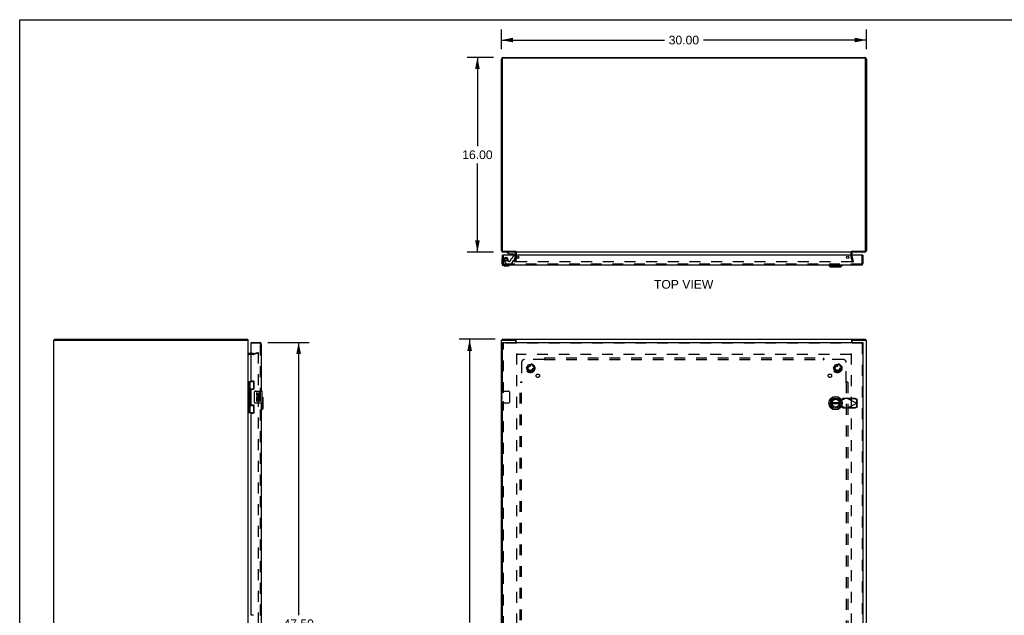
# Model space of a CAD drawing. Header units: inches. Extents: x 0 to 162, y 0 to 105.
# Tile 3 of 4: x 0 to 81, y 56 to 105. Entities that reach past the tile are written whole.
import ezdxf

# ---------------------------------------------------------------- set-up
doc = ezdxf.new("R2010")
doc.units = ezdxf.units.IN
doc.header["$LTSCALE"] = 8.904762
doc.header["$MEASUREMENT"] = 0
doc.linetypes.add('HIDDEN', pattern=[0.2, 0.1, -0.1])
doc.layers.get('0').update_dxf_attribs({"linetype": 'CONTINUOUS'})
for name, color, linetype in [('DEFAULT_2', 8, 'HIDDEN'), ('DIMENSIONS', 7, 'CONTINUOUS'), ('DOOR_ASSEMBLY', 7, 'CONTINUOUS'), ('SUBPANEL', 7, 'CONTINUOUS')]:
    doc.layers.add(name, color=color, linetype=linetype)
doc.styles.get("Standard").update_dxf_attribs({"font": 'arial.ttf'})
doc.dimstyles.new('DIMSTYLE_1', dxfattribs={"dimtxt": 0.714286, "dimasz": 0.952381, "dimexe": 0.09, "dimexo": 0.07, "dimgap": 0.0375, "dimtad": 0, "dimtih": 1, "dimtoh": 1, "dimzin": 4, "dimdsep": 46, "dimtxsty": 'Standard', "dimblk": '_FILLED', "dimblk1": '_FILLED', "dimblk2": '_FILLED', "dimcen": 0.09, "dimadec": 3, "dimazin": 1, "dimtfac": 1, "dimtdec": 3, "dimtofl": 0, "dimtmove": 0, "dimatfit": 3, "dimldrblk": '_FILLED', "dimfxl": 0, "dimtolj": 1, "dimtzin": 4, "dimarcsym": 0})

# ---------------------------------------------------------------- blocks, each defined once
blk = doc.blocks.new('_FILLED')
at = {"color": 0, "linetype": 'ByBlock'}
blk.add_solid([(0, 0), (-1, 0.2), (-1, -0.2)], dxfattribs=at)
blk = doc.blocks.new('*D1')
at = {"layer": 'DIMENSIONS', "color": 2, "linetype": 'Continuous'}
for p, q in [((39.609, 102.326), (39.609, 103.945)), ((69.609, 102.326), (69.609, 103.945)), ((39.609, 103.088), (53.004, 103.088)), ((69.609, 103.088), (56.214, 103.088))]:
    blk.add_line(p, q, dxfattribs=at)
at = {"layer": 'DIMENSIONS', "color": 2, "linetype": 'Continuous', "xscale": 0.9523809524, "yscale": 0.9523809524, "zscale": 0.9523809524, "rotation": 180}
blk.add_blockref('_FILLED', (39.609, 103.088), dxfattribs=at)
at = {"layer": 'DIMENSIONS', "color": 2, "linetype": 'Continuous', "xscale": 0.9523809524, "yscale": 0.9523809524, "zscale": 0.9523809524}
blk.add_blockref('_FILLED', (69.609, 103.088), dxfattribs=at)
at = {"layer": 'DIMENSIONS', "color": 2, "linetype": 'Continuous', "insert": (54.609, 103.445), "char_height": 0.7143, "width": 2.49602, "attachment_point": 2, "line_spacing_factor": 0.9}
blk.add_mtext('30.00', dxfattribs=at)
blk = doc.blocks.new('*D2')
at = {"layer": 'DIMENSIONS', "color": 2, "linetype": 'Continuous'}
for p, q in [((39.085, 78.486), (36.135, 78.486)), ((36.992, 78.486), (36.992, 55.2)), ((36.992, 30.486), (36.992, 53.772)), ((39.085, 30.486), (36.135, 30.486))]:
    blk.add_line(p, q, dxfattribs=at)
at = {"layer": 'DIMENSIONS', "color": 2, "linetype": 'Continuous', "xscale": 0.9523809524, "yscale": 0.9523809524, "zscale": 0.9523809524}
for p, rotation in [((36.992, 78.486), 90), ((36.992, 30.486), 270)]:
    blk.add_blockref('_FILLED', p, dxfattribs=dict(at, rotation=rotation))
at = {"layer": 'DIMENSIONS', "color": 2, "linetype": 'Continuous', "insert": (36.992, 54.843), "char_height": 0.7143, "width": 2.49602, "attachment_point": 2, "line_spacing_factor": 0.9}
blk.add_mtext('48.00', dxfattribs=at)
blk = doc.blocks.new('*D3')
at = {"layer": 'DIMENSIONS', "color": 2, "linetype": 'Continuous'}
for p, q in [((38.942, 101.659), (36.778, 101.659)), ((37.635, 101.659), (37.635, 94.373)), ((37.635, 85.659), (37.635, 92.945)), ((38.942, 85.659), (36.778, 85.659))]:
    blk.add_line(p, q, dxfattribs=at)
at = {"layer": 'DIMENSIONS', "color": 2, "linetype": 'Continuous', "xscale": 0.9523809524, "yscale": 0.9523809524, "zscale": 0.9523809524}
for p, rotation in [((37.635, 101.659), 90), ((37.635, 85.659), 270)]:
    blk.add_blockref('_FILLED', p, dxfattribs=dict(at, rotation=rotation))
at = {"layer": 'DIMENSIONS', "color": 2, "linetype": 'Continuous', "insert": (37.635, 94.016), "char_height": 0.7143, "width": 2.49602, "attachment_point": 2, "line_spacing_factor": 0.9}
blk.add_mtext('16.00', dxfattribs=at)
blk = doc.blocks.new('*D4')
at = {"layer": 'DIMENSIONS', "color": 2, "linetype": 'Continuous'}
for p, q in [((20.413, 78.236), (23.792, 78.236)), ((22.935, 78.236), (22.935, 55.819)), ((22.935, 30.736), (22.935, 53.319)), ((20.413, 30.736), (23.792, 30.736))]:
    blk.add_line(p, q, dxfattribs=at)
at = {"layer": 'DIMENSIONS', "color": 2, "linetype": 'Continuous', "xscale": 0.9523809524, "yscale": 0.9523809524, "zscale": 0.9523809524}
for p, rotation in [((22.935, 78.236), 90), ((22.935, 30.736), 270)]:
    blk.add_blockref('_FILLED', p, dxfattribs=dict(at, rotation=rotation))
at = {"layer": 'DIMENSIONS', "color": 2, "linetype": 'Continuous', "insert": (22.935, 55.462), "char_height": 0.7143, "width": 2.98991, "attachment_point": 2, "line_spacing_factor": 0.9}
blk.add_mtext('47.50\\PDOOR', dxfattribs=at)

msp = doc.modelspace()

# ---------------------------------------------------------------- linework, layer by layer
at = {"color": 7, "linetype": 'Continuous'}
for p, q in [((0, 0), (0, 104.762)), ((0, 104.762), (161.905, 104.762)), ((40.784, 85.722), (40.784, 85.659)), ((2.859, 78.411), (2.859, 78.486)), ((39.672, 78.411), (39.672, 78.486)), ((40.724, 78.411), (40.786, 78.411)), ((40.786, 78.411), (40.786, 78.486)), ((68.432, 78.411), (68.432, 78.486)), ((68.432, 78.411), (68.494, 78.411)), ((69.546, 78.411), (69.546, 78.486))]:
    msp.add_line(p, q, dxfattribs=at)
at = {"color": 3, "linetype": 'Continuous'}
for p, q in [((39.609, 85.776), (39.609, 101.523)), ((39.672, 101.516), (39.672, 85.802)), ((39.745, 101.659), (69.473, 101.659)), ((69.466, 101.596), (39.752, 101.596)), ((69.546, 85.802), (69.546, 101.516)), ((69.609, 101.523), (69.609, 85.776)), ((40.784, 85.659), (39.726, 85.659)), ((39.752, 85.722), (40.786, 85.722)), ((40.784, 85.416), (40.784, 85.617)), ((68.407, 85.659), (40.811, 85.659)), ((68.432, 85.722), (69.466, 85.722)), ((69.492, 85.659), (68.434, 85.659)), ((68.434, 85.416), (68.434, 85.617)), ((2.796, 30.561), (2.796, 78.411)), ((2.796, 78.411), (18.796, 78.411)), ((2.859, 78.486), (18.733, 78.486)), ((18.796, 30.561), (18.796, 78.411)), ((39.609, 30.561), (39.609, 78.411)), ((39.609, 78.411), (40.724, 78.411)), ((39.672, 78.486), (69.546, 78.486)), ((40.784, 78.236), (40.784, 78.351)), ((40.811, 78.236), (40.811, 78.455)), ((68.407, 78.236), (68.407, 78.455)), ((68.434, 78.236), (68.434, 78.351)), ((68.494, 78.411), (69.609, 78.411)), ((69.609, 30.561), (69.609, 78.411)), ((19.039, 77.311), (18.838, 77.311))]:
    msp.add_line(p, q, dxfattribs=at)
for points in [[(18.749, 78.467), (18.747, 78.472), (18.746, 78.474), (18.745, 78.476), (18.743, 78.478), (18.742, 78.48), (18.741, 78.481), (18.74, 78.483), (18.738, 78.484), (18.737, 78.485), (18.736, 78.486), (18.735, 78.486), (18.734, 78.486), (18.733, 78.486)], [(18.758, 78.455), (18.756, 78.457), (18.755, 78.459), (18.753, 78.461), (18.752, 78.463), (18.751, 78.465), (18.749, 78.467)], [(40.811, 78.455), (40.81, 78.457), (40.808, 78.459), (40.807, 78.461), (40.806, 78.463), (40.804, 78.465), (40.803, 78.467), (40.802, 78.47), (40.801, 78.472), (40.799, 78.474), (40.798, 78.476), (40.797, 78.478), (40.796, 78.48), (40.794, 78.481), (40.793, 78.483), (40.791, 78.484), (40.79, 78.485), (40.789, 78.486), (40.788, 78.486), (40.787, 78.486), (40.786, 78.486)], [(68.407, 78.455), (68.408, 78.457), (68.41, 78.459), (68.411, 78.461), (68.412, 78.463), (68.413, 78.465), (68.415, 78.467), (68.416, 78.47), (68.417, 78.472), (68.419, 78.474), (68.42, 78.476), (68.421, 78.478), (68.422, 78.48), (68.424, 78.481), (68.425, 78.483), (68.426, 78.484), (68.428, 78.485), (68.429, 78.486), (68.43, 78.486), (68.431, 78.486), (68.432, 78.486)]]:
    msp.add_lwpolyline(points, dxfattribs=at)
at = {"color": 7, "linetype": 'Continuous'}
for points in [[(40.797, 78.405), (40.795, 78.407), (40.794, 78.408), (40.792, 78.408), (40.791, 78.409), (40.79, 78.41), (40.789, 78.41), (40.788, 78.411), (40.787, 78.411), (40.786, 78.411)], [(40.811, 78.4), (40.81, 78.4), (40.809, 78.4), (40.808, 78.4), (40.807, 78.4), (40.806, 78.4), (40.804, 78.4), (40.803, 78.401), (40.802, 78.401), (40.8, 78.402), (40.799, 78.403), (40.798, 78.404), (40.797, 78.405)], [(68.407, 78.4), (68.408, 78.4), (68.409, 78.4), (68.41, 78.4), (68.411, 78.4), (68.412, 78.4), (68.414, 78.4), (68.415, 78.401), (68.416, 78.401), (68.417, 78.402), (68.419, 78.403), (68.42, 78.404), (68.421, 78.405), (68.423, 78.407)], [(68.423, 78.407), (68.424, 78.408), (68.425, 78.408), (68.426, 78.409), (68.428, 78.41), (68.429, 78.41), (68.43, 78.411), (68.431, 78.411), (68.432, 78.411)]]:
    msp.add_lwpolyline(points, dxfattribs=at)
at = {"color": 3, "linetype": 'Continuous'}
for centre, radius, start, end in [((39.745, 101.523), 0.136, 90, 180), ((39.752, 101.516), 0.08, 90, 180), ((69.466, 101.516), 0.08, 0, 90), ((69.473, 101.523), 0.136, 0, 90), ((39.726, 85.776), 0.117, 180, 270), ((39.752, 85.802), 0.08, 180, 270), ((40.742, 85.617), 0.042, 0, 90), ((68.476, 85.617), 0.042, 90, 180), ((69.466, 85.802), 0.08, 270, 360), ((69.492, 85.776), 0.117, 270, 360), ((18.679, 78.369), 0.117, 21.04214, 47.44308), ((40.724, 78.351), 0.06, 0, 90), ((68.494, 78.351), 0.06, 90, 180), ((18.838, 77.353), 0.042, 199.85931, 270)]:
    msp.add_arc(centre, radius, start, end, dxfattribs=at)
at = {"layer": 'DEFAULT_2', "color": 8, "linetype": 'HIDDEN'}
for p, q in [((40.68, 84.866), (40.783, 85.252)), ((40.856, 85.232), (40.752, 84.846)), ((40.784, 85.258), (40.784, 85.416)), ((40.859, 85.258), (40.859, 85.617)), ((68.359, 85.258), (68.359, 85.617)), ((68.466, 84.846), (68.362, 85.232)), ((68.434, 85.258), (68.434, 85.416)), ((68.435, 85.252), (68.538, 84.866)), ((40.752, 84.846), (40.68, 84.866)), ((68.434, 84.846), (40.784, 84.846)), ((68.466, 84.846), (68.538, 84.866)), ((19.196, 77.236), (18.838, 77.236)), ((19.196, 77.311), (19.039, 77.311)), ((19.203, 77.312), (19.589, 77.415)), ((19.608, 77.343), (19.222, 77.24)), ((19.589, 77.415), (19.608, 77.343)), ((19.608, 77.388), (19.608, 31.584)), ((40.859, 77.311), (40.859, 31.661)), ((68.357, 77.236), (40.861, 77.236)), ((68.359, 77.311), (68.359, 31.661)), ((41.666, 76.116), (41.821, 76.384)), ((41.821, 75.839), (41.666, 76.106)), ((42.138, 76.389), (41.829, 76.389)), ((42.147, 76.384), (42.301, 76.116)), ((42.301, 76.106), (42.147, 75.839)), ((66.916, 76.116), (67.071, 76.384)), ((67.071, 75.839), (66.916, 76.106)), ((67.388, 76.389), (67.079, 76.389)), ((67.397, 76.384), (67.551, 76.116)), ((67.551, 76.106), (67.397, 75.839)), ((42.138, 75.834), (41.829, 75.834)), ((67.388, 75.834), (67.079, 75.834))]:
    msp.add_line(p, q, dxfattribs=at)
for points in [[(40.764, 84.87), (40.764, 84.869), (40.764, 84.867), (40.764, 84.866)], [(40.764, 84.866), (40.764, 84.865), (40.764, 84.863), (40.764, 84.862), (40.764, 84.86), (40.765, 84.858), (40.766, 84.857), (40.767, 84.855), (40.768, 84.854), (40.769, 84.852), (40.77, 84.851), (40.772, 84.85), (40.773, 84.849), (40.775, 84.848), (40.776, 84.848)], [(40.784, 84.846), (40.782, 84.846), (40.78, 84.847), (40.778, 84.847), (40.776, 84.848)], [(68.454, 84.866), (68.454, 84.865), (68.454, 84.863), (68.454, 84.862), (68.453, 84.86), (68.453, 84.858), (68.452, 84.857), (68.451, 84.855), (68.45, 84.854), (68.449, 84.852), (68.448, 84.851), (68.446, 84.85), (68.445, 84.849), (68.443, 84.848), (68.441, 84.848), (68.44, 84.847), (68.438, 84.847), (68.436, 84.846), (68.434, 84.846)], [(68.454, 84.87), (68.454, 84.869), (68.454, 84.867), (68.454, 84.866)], [(19.589, 77.408), (19.588, 77.408), (19.586, 77.408), (19.584, 77.408)], [(19.592, 77.408), (19.59, 77.408), (19.589, 77.408)], [(19.592, 77.408), (19.594, 77.408), (19.596, 77.407), (19.598, 77.406), (19.599, 77.405), (19.601, 77.404), (19.602, 77.403), (19.604, 77.401), (19.605, 77.4), (19.606, 77.398), (19.607, 77.396), (19.608, 77.394), (19.608, 77.392), (19.608, 77.39), (19.608, 77.388)]]:
    msp.add_lwpolyline(points, dxfattribs=at)
for centre, radius in [((41.984, 76.111), 0.372), ((41.984, 76.111), 0.356), ((41.984, 76.111), 0.204), ((41.984, 76.111), 0.183), ((67.234, 76.111), 0.372), ((67.234, 76.111), 0.356), ((67.234, 76.111), 0.204), ((67.234, 76.111), 0.183)]:
    msp.add_circle(centre, radius, dxfattribs=at)
for centre, radius, start, end in [((40.759, 85.258), 0.025, 345, 360), ((40.742, 85.617), 0.117, 0, 56.90018), ((40.759, 85.258), 0.1, 345, 360), ((68.476, 85.617), 0.117, 123.09982, 180), ((68.459, 85.258), 0.1, 180, 195), ((68.459, 85.258), 0.025, 180, 195), ((18.838, 77.353), 0.117, 213.09982, 270), ((19.196, 77.336), 0.025, 270, 285), ((19.196, 77.336), 0.1, 270, 285), ((41.675, 76.111), 0.01, 150.01171, 209.98732), ((41.829, 76.379), 0.01, 90.01128, 149.98796), ((42.138, 76.379), 0.01, 30.01085, 89.98765), ((42.293, 76.111), 0.01, 330.01171, 29.98732), ((66.925, 76.111), 0.01, 150.01171, 209.98732), ((67.079, 76.379), 0.01, 90.01128, 149.98796), ((67.388, 76.379), 0.01, 30.01085, 89.98765), ((67.543, 76.111), 0.01, 330.01171, 29.98732), ((41.829, 75.844), 0.01, 210.01085, 269.98765), ((42.138, 75.844), 0.01, 270.01128, 329.98796), ((67.079, 75.844), 0.01, 210.01085, 269.98765), ((67.388, 75.844), 0.01, 270.01128, 329.98796)]:
    msp.add_arc(centre, radius, start, end, dxfattribs=at)
at = {"layer": 'DOOR_ASSEMBLY', "color": 7, "linetype": 'Continuous'}
for p, q in [((39.644, 85.02), (39.644, 84.731)), ((39.719, 85.416), (39.704, 85.416)), ((40.078, 85.659), (40.078, 85.62)), ((40.078, 85.62), (40.254, 85.521)), ((40.254, 85.521), (40.531, 85.521)), ((40.342, 85.504), (40.482, 85.504)), ((40.562, 85.49), (40.562, 85.416)), ((40.747, 85.416), (40.747, 85.58)), ((69.314, 85.416), (69.329, 85.416)), ((39.844, 84.531), (40.133, 84.531)), ((66.528, 84.552), (66.528, 84.591)), ((66.528, 84.552), (67.63, 84.552)), ((66.646, 84.433), (66.528, 84.552)), ((66.646, 84.433), (67.512, 84.433)), ((67.512, 84.433), (67.63, 84.552)), ((67.63, 84.552), (67.63, 84.591)), ((19.039, 78.161), (19.039, 78.236)), ((19.054, 78.161), (19.039, 78.161)), ((39.704, 78.236), (39.704, 78.161)), ((69.329, 78.236), (69.329, 78.161)), ((18.796, 75.016), (19.28, 75.016)), ((18.835, 75.016), (18.835, 72.457)), ((18.934, 75.016), (18.934, 74.328)), ((19.254, 74.425), (19.254, 75.016)), ((18.934, 74.425), (19.281, 74.425)), ((18.934, 74.128), (18.934, 73.344)), ((18.95, 74.299), (18.95, 74.298)), ((18.95, 74.158), (18.95, 74.298)), ((18.95, 74.158), (18.95, 74.157)), ((19.223, 74.416), (19.223, 74.394)), ((19.223, 74.416), (19.275, 74.416)), ((19.299, 73.336), (19.299, 74.136)), ((19.399, 74.236), (19.909, 74.236)), ((19.474, 74.082), (19.474, 73.946)), ((19.537, 74.082), (19.474, 74.082)), ((19.537, 73.946), (19.537, 74.082)), ((19.602, 74.008), (19.602, 73.939)), ((19.663, 73.946), (19.663, 73.988)), ((19.726, 73.851), (19.726, 73.988)), ((19.726, 73.851), (19.786, 73.851)), ((19.786, 73.851), (19.786, 74.008)), ((19.786, 73.668), (19.786, 73.721)), ((19.924, 73.251), (19.924, 74.221)), ((20.021, 73.669), (19.924, 73.767)), ((20.021, 72.803), (20.021, 73.669)), ((39.644, 74.077), (39.644, 74.221)), ((39.644, 73.821), (39.644, 74.074)), ((39.653, 74.019), (39.644, 74.019)), ((39.644, 73.851), (39.654, 73.851)), ((39.644, 73.251), (39.644, 73.819)), ((39.647, 73.788), (39.644, 73.788)), ((39.654, 73.851), (39.654, 74.008)), ((39.654, 73.668), (39.654, 73.721)), ((39.659, 74.236), (40.169, 74.236)), ((40.269, 74.136), (40.269, 73.336)), ((18.934, 73.144), (18.934, 72.457)), ((18.934, 73.047), (19.281, 73.047)), ((18.95, 73.315), (18.95, 73.314)), ((18.95, 73.174), (18.95, 73.314)), ((18.95, 73.174), (18.95, 73.173)), ((19.223, 73.079), (19.223, 73.056)), ((19.275, 73.056), (19.223, 73.056)), ((19.254, 72.457), (19.254, 73.047)), ((19.909, 73.236), (19.399, 73.236)), ((19.474, 73.621), (19.474, 73.39)), ((19.492, 73.621), (19.474, 73.621)), ((19.474, 73.39), (19.537, 73.39)), ((19.527, 73.621), (19.554, 73.64)), ((19.527, 73.621), (19.786, 73.621)), ((19.537, 73.39), (19.537, 73.558)), ((19.537, 73.558), (19.602, 73.558)), ((19.602, 73.558), (19.602, 73.422)), ((19.602, 73.422), (19.663, 73.422)), ((19.663, 73.422), (19.663, 73.558)), ((19.663, 73.558), (19.726, 73.558)), ((19.718, 73.657), (19.776, 73.632)), ((19.726, 73.39), (19.726, 73.558)), ((19.726, 73.39), (19.786, 73.39)), ((19.786, 73.39), (19.786, 73.621)), ((19.903, 72.685), (19.903, 73.236)), ((39.644, 73.657), (39.653, 73.657)), ((39.644, 73.621), (39.654, 73.621)), ((39.644, 73.558), (39.654, 73.558)), ((39.644, 73.39), (39.654, 73.39)), ((39.654, 73.39), (39.654, 73.621)), ((40.169, 73.236), (39.659, 73.236)), ((67.391, 73.276), (66.766, 73.276)), ((66.766, 73.197), (67.391, 73.197)), ((18.796, 72.457), (19.28, 72.457)), ((19.903, 72.685), (19.864, 72.685)), ((20.021, 72.803), (19.903, 72.685))]:
    msp.add_line(p, q, dxfattribs=at)
at = {"layer": 'DOOR_ASSEMBLY', "color": 3, "linetype": 'Continuous'}
for p, q in [((39.704, 84.708), (39.704, 85.416)), ((69.314, 85.416), (39.719, 85.416)), ((69.329, 85.416), (69.329, 84.708)), ((69.212, 84.591), (39.821, 84.591)), ((19.039, 78.236), (19.747, 78.236)), ((19.039, 75.078), (19.039, 78.146)), ((19.864, 78.119), (19.864, 74.236)), ((39.704, 78.236), (69.329, 78.236)), ((39.704, 74.236), (39.704, 78.161)), ((69.329, 78.161), (69.329, 30.811)), ((19.227, 75.047), (19.07, 75.047)), ((19.289, 74.456), (19.289, 74.985)), ((19.039, 73.11), (19.039, 74.363)), ((19.07, 74.394), (19.227, 74.394)), ((19.227, 73.079), (19.07, 73.079)), ((19.289, 72.488), (19.289, 73.017)), ((19.864, 73.236), (19.864, 54.986)), ((39.704, 54.986), (39.704, 73.236)), ((19.039, 55.828), (19.039, 72.395)), ((19.07, 72.426), (19.227, 72.426)), ((19.227, 55.797), (19.07, 55.797))]:
    msp.add_line(p, q, dxfattribs=at)
at = {"layer": 'DOOR_ASSEMBLY', "color": 8, "linetype": 'HIDDEN'}
for p, q in [((39.779, 84.708), (39.779, 85.416)), ((40.668, 85.659), (40.078, 85.659)), ((40.151, 84.896), (40.151, 85.029)), ((40.562, 85.416), (40.562, 85.306)), ((40.678, 84.993), (40.747, 85.249)), ((40.747, 85.249), (40.747, 85.416)), ((69.254, 84.708), (69.254, 85.416)), ((69.212, 84.666), (39.821, 84.666)), ((39.83, 84.943), (39.964, 84.71)), ((39.99, 84.695), (40.403, 84.695)), ((40.261, 84.88), (40.167, 84.88)), ((40.424, 84.704), (40.539, 84.819)), ((40.545, 84.833), (40.545, 84.911)), ((40.604, 84.97), (40.648, 84.97)), ((19.747, 78.161), (19.054, 78.161)), ((19.789, 30.853), (19.789, 78.119)), ((69.329, 78.161), (39.704, 78.161)), ((39.779, 74.081), (39.779, 78.161)), ((69.254, 78.161), (69.254, 30.811)), ((39.779, 54.831), (39.779, 73.391)), ((67.139, 73.565), (67.433, 73.512)), ((67.433, 72.961), (67.139, 72.907)), ((67.433, 73.512), (67.63, 73.55)), ((67.63, 72.923), (67.433, 72.961)), ((67.63, 73.55), (67.662, 73.552)), ((67.676, 73.61), (67.634, 73.564)), ((67.634, 73.564), (67.789, 73.564)), ((67.789, 72.908), (67.634, 72.908)), ((67.634, 72.908), (67.676, 72.862)), ((68.049, 73.61), (67.676, 73.61)), ((67.676, 72.862), (68.049, 72.862)), ((67.789, 73.564), (67.831, 73.61)), ((67.831, 72.862), (67.789, 72.908)), ((68.049, 73.61), (68.837, 73.236)), ((68.049, 72.862), (68.837, 73.236)), ((68.065, 72.853), (68.049, 72.862)), ((68.078, 73.597), (68.097, 73.638)), ((68.668, 73.587), (68.078, 73.597)), ((68.078, 72.876), (68.668, 72.886)), ((68.097, 72.834), (68.078, 72.876)), ((68.688, 73.628), (68.097, 73.638)), ((68.83, 73.239), (68.827, 73.432)), ((68.827, 73.04), (68.83, 73.233)), ((68.85, 73.281), (68.83, 73.239)), ((68.83, 73.233), (68.85, 73.191)), ((68.841, 73.251), (68.837, 73.236)), ((68.837, 73.236), (68.841, 73.221)), ((68.846, 73.266), (68.841, 73.251)), ((68.841, 73.221), (68.846, 73.206)), ((68.85, 73.281), (68.846, 73.266)), ((68.846, 73.206), (68.85, 73.191)), ((68.85, 73.281), (68.847, 73.474)), ((68.847, 72.999), (68.85, 73.191)), ((68.097, 72.834), (68.688, 72.844))]:
    msp.add_line(p, q, dxfattribs=at)
at = {"layer": 'DOOR_ASSEMBLY', "color": 7, "linetype": 'Continuous'}
for points in [[(18.934, 74.372), (18.935, 74.364), (18.937, 74.354), (18.94, 74.344), (18.944, 74.332), (18.948, 74.321), (18.953, 74.309), (18.958, 74.297), (18.962, 74.286), (18.967, 74.274), (18.971, 74.263), (18.974, 74.251), (18.975, 74.24), (18.976, 74.228), (18.975, 74.217), (18.974, 74.205), (18.971, 74.194), (18.967, 74.182), (18.962, 74.171), (18.958, 74.159), (18.953, 74.147), (18.948, 74.135), (18.944, 74.124), (18.94, 74.113), (18.937, 74.102), (18.935, 74.093), (18.934, 74.084)], [(19.299, 74.136), (19.299, 74.142), (19.3, 74.149), (19.301, 74.155), (19.302, 74.161), (19.304, 74.167), (19.306, 74.172)], [(39.644, 74.077), (39.644, 74.074), (39.645, 74.07), (39.646, 74.064), (39.647, 74.058), (39.648, 74.051), (39.649, 74.044), (39.651, 74.035), (39.652, 74.027), (39.653, 74.017), (39.654, 74.008)], [(39.644, 73.821), (39.644, 73.814), (39.645, 73.806), (39.646, 73.798), (39.647, 73.789), (39.649, 73.771)], [(39.649, 73.771), (39.65, 73.762), (39.651, 73.753), (39.652, 73.745), (39.653, 73.736), (39.653, 73.728), (39.654, 73.721)], [(39.654, 73.668), (39.654, 73.661), (39.653, 73.655), (39.653, 73.649), (39.652, 73.643), (39.651, 73.637), (39.651, 73.632)], [(40.262, 74.172), (40.264, 74.167), (40.266, 74.161), (40.267, 74.155), (40.268, 74.149), (40.269, 74.142), (40.269, 74.136)], [(18.934, 73.388), (18.935, 73.38), (18.937, 73.37), (18.94, 73.36), (18.944, 73.348), (18.948, 73.337), (18.953, 73.325), (18.958, 73.313), (18.962, 73.302), (18.967, 73.29), (18.971, 73.279), (18.974, 73.267), (18.975, 73.256), (18.976, 73.244), (18.975, 73.233), (18.974, 73.221), (18.971, 73.21), (18.967, 73.198), (18.962, 73.187), (18.958, 73.175), (18.953, 73.163), (18.948, 73.151), (18.944, 73.14), (18.94, 73.129), (18.937, 73.118), (18.935, 73.109), (18.934, 73.1)], [(19.306, 73.3), (19.304, 73.306), (19.302, 73.311), (19.301, 73.317), (19.3, 73.324), (19.299, 73.33), (19.299, 73.336)], [(40.269, 73.336), (40.269, 73.33), (40.268, 73.324), (40.267, 73.317), (40.266, 73.311), (40.264, 73.306), (40.262, 73.3)]]:
    msp.add_lwpolyline(points, dxfattribs=at)
at = {"layer": 'DOOR_ASSEMBLY', "color": 8, "linetype": 'HIDDEN'}
for points in [[(67.634, 73.564), (67.634, 73.562), (67.633, 73.559), (67.633, 73.557), (67.632, 73.554), (67.631, 73.552), (67.63, 73.55)], [(67.63, 72.923), (67.631, 72.92), (67.632, 72.918), (67.633, 72.915), (67.633, 72.913), (67.634, 72.911), (67.634, 72.908)], [(67.789, 72.908), (67.786, 72.909), (67.78, 72.91), (67.774, 72.911), (67.766, 72.912), (67.756, 72.913), (67.746, 72.914), (67.734, 72.915), (67.721, 72.916), (67.707, 72.917), (67.693, 72.919), (67.678, 72.92), (67.662, 72.921), (67.63, 72.923)], [(67.662, 73.552), (67.678, 73.553), (67.693, 73.554), (67.707, 73.555), (67.721, 73.556), (67.734, 73.557), (67.746, 73.558), (67.756, 73.559), (67.766, 73.56), (67.774, 73.561), (67.78, 73.562), (67.786, 73.563), (67.789, 73.564)], [(68.049, 73.61), (68.065, 73.62), (68.074, 73.624), (68.082, 73.629), (68.089, 73.634), (68.097, 73.638)], [(68.827, 73.432), (68.826, 73.447), (68.823, 73.462), (68.819, 73.476), (68.814, 73.49), (68.807, 73.504), (68.799, 73.517), (68.79, 73.529), (68.779, 73.54), (68.768, 73.55), (68.755, 73.56), (68.742, 73.567), (68.728, 73.574), (68.714, 73.579), (68.699, 73.583), (68.684, 73.586), (68.668, 73.587)], [(68.668, 72.886), (68.684, 72.887), (68.699, 72.889), (68.714, 72.893), (68.728, 72.898), (68.742, 72.905), (68.755, 72.913), (68.768, 72.922), (68.779, 72.932), (68.79, 72.943), (68.799, 72.955), (68.807, 72.968), (68.814, 72.982), (68.819, 72.996), (68.823, 73.01), (68.826, 73.025), (68.827, 73.04)], [(68.688, 73.628), (68.703, 73.627), (68.718, 73.625), (68.733, 73.621), (68.748, 73.616), (68.762, 73.609), (68.775, 73.601), (68.788, 73.592), (68.799, 73.582), (68.81, 73.571), (68.819, 73.559), (68.827, 73.546), (68.834, 73.532), (68.839, 73.518), (68.843, 73.503), (68.846, 73.489), (68.847, 73.474)], [(68.847, 72.999), (68.846, 72.984), (68.843, 72.969), (68.839, 72.954), (68.834, 72.94), (68.827, 72.927), (68.819, 72.914), (68.81, 72.902), (68.799, 72.89), (68.788, 72.88), (68.775, 72.871), (68.762, 72.863), (68.748, 72.857), (68.733, 72.851), (68.718, 72.847), (68.703, 72.845), (68.688, 72.844)], [(68.097, 72.834), (68.089, 72.838), (68.082, 72.843), (68.074, 72.848), (68.065, 72.853)]]:
    msp.add_lwpolyline(points, dxfattribs=at)
msp.add_circle((39.979, 85.029), 0.103, dxfattribs=at)
at = {"layer": 'DOOR_ASSEMBLY', "color": 3, "linetype": 'Continuous'}
for centre in [(40.954, 85.228), (68.079, 85.228)]:
    msp.add_circle(centre, 0.094, dxfattribs=at)
at = {"layer": 'DOOR_ASSEMBLY', "color": 7, "linetype": 'Continuous'}
for radius in [0.551, 0.433, 0.329, 0.317]:
    msp.add_circle((67.079, 73.236), radius, dxfattribs=at)
for centre, radius, start, end in [((39.894, 85.02), 0.25, 149.11011, 180), ((39.692, 85.141), 0.015, 96.37959, 149.11011), ((39.689, 85.141), 0.015, 0, 83.62041), ((40.342, 85.594), 0.09, 234.81225, 270), ((40.482, 85.594), 0.09, 270, 304.92318), ((40.531, 85.49), 0.031, 0, 90), ((40.668, 85.58), 0.079, 0, 90), ((39.844, 84.731), 0.2, 180, 270), ((40.133, 84.781), 0.25, 270, 300.88989), ((40.254, 84.576), 0.015, 6.37959, 90), ((40.254, 84.579), 0.015, 300.88989, 353.62041), ((18.86, 74.298), 0.09, 0.67198, 35.18775), ((18.86, 74.158), 0.09, 324.81225, 359.32802), ((19.399, 74.136), 0.1, 90, 158.79459), ((19.568, 73.946), 0.0943, 180, 360), ((19.628, 73.694), 0.154, 161.41988, 206.19629), ((19.631, 73.694), 0.157, 9.70314, 161.87913), ((19.568, 73.946), 0.0314, 180, 261.22946), ((19.631, 73.694), 0.0943, 336.59665, 215.11217), ((19.568, 73.95), 0.0362, 263.42855, 341.76278), ((19.694, 73.988), 0.0943, 71.72667, 167.43379), ((19.694, 73.988), 0.0314, 0, 180.04847), ((19.694, 73.988), 0.0943, 12.54017, 71.70103), ((19.631, 73.694), 0.157, 336.59665, 350.29686), ((19.909, 74.221), 0.015, 0, 90), ((39.659, 74.221), 0.015, 90, 180), ((40.169, 74.136), 0.1, 21.19986, 90), ((18.86, 73.314), 0.09, 0.67198, 35.18775), ((18.86, 73.174), 0.09, 324.81225, 359.32802), ((19.399, 73.336), 0.1, 201.20502, 270), ((19.631, 73.694), 0.157, 205.73705, 207.8532), ((19.909, 73.251), 0.015, 270, 360), ((39.659, 73.251), 0.015, 180, 270), ((40.169, 73.336), 0.1, 270, 338.79459), ((67.079, 73.236), 0.315, 10.07866, 349.92134)]:
    msp.add_arc(centre, radius, start, end, dxfattribs=at)
at = {"layer": 'DOOR_ASSEMBLY', "color": 8, "linetype": 'HIDDEN'}
for centre, radius, start, end in [((39.979, 85.029), 0.172, 0, 210), ((40.536, 84.97), 0.185, 115.7418, 180), ((40.374, 85.306), 0.188, 295.7418, 360), ((39.821, 84.708), 0.042, 180, 270), ((39.99, 84.725), 0.03, 210, 270), ((40.167, 84.896), 0.016, 180, 270), ((40.261, 84.97), 0.09, 270, 360), ((40.403, 84.725), 0.03, 270, 315), ((40.525, 84.833), 0.02, 315, 360), ((40.604, 84.911), 0.059, 90, 180), ((40.648, 85.001), 0.031, 270, 345), ((69.212, 84.708), 0.042, 270, 360), ((19.747, 78.119), 0.042, 0, 90), ((67.079, 73.236), 0.335, 79.67298, 280.32702)]:
    msp.add_arc(centre, radius, start, end, dxfattribs=at)
at = {"layer": 'DOOR_ASSEMBLY', "color": 3, "linetype": 'Continuous'}
for centre, radius, start, end in [((39.821, 84.708), 0.117, 180, 270), ((69.212, 84.708), 0.117, 270, 360), ((19.054, 78.146), 0.015, 90, 180), ((19.747, 78.119), 0.117, 0, 90), ((19.07, 75.078), 0.031, 180, 270), ((19.227, 74.985), 0.062, 0, 90), ((19.07, 74.363), 0.031, 90, 180), ((19.227, 74.456), 0.062, 270, 360), ((19.07, 73.11), 0.031, 180, 270), ((19.227, 73.017), 0.062, 0, 90), ((19.07, 72.395), 0.031, 90, 180), ((19.227, 72.488), 0.062, 270, 360), ((19.07, 55.828), 0.031, 180, 270)]:
    msp.add_arc(centre, radius, start, end, dxfattribs=at)
at = {"layer": 'DOOR_ASSEMBLY', "color": 7, "linetype": 'Continuous'}
for centre, major_axis, ratio, start_param, end_param in [((19.023, 74.228), (0, 0.188), 0.5625, 1.007189, 2.134404), ((19.023, 73.244), (0, 0.188), 0.5625, 1.007189, 2.134404), ((39.844, 73.654), (0.2, 0), 0.432808, 3.141593, 3.403409)]:
    msp.add_ellipse(centre, major_axis=major_axis, ratio=ratio, start_param=start_param, end_param=end_param, dxfattribs=at)
at = {"layer": 'SUBPANEL', "color": 8, "linetype": 'HIDDEN'}
for p, q in [((43.14, 76.955), (43.14, 76.868)), ((43.14, 76.955), (66.078, 76.955)), ((66.078, 76.955), (66.078, 76.868)), ((41.265, 76.58), (41.265, 74.99)), ((43.105, 76.83), (41.515, 76.83)), ((43.118, 76.81), (43.114, 76.817)), ((43.14, 76.789), (43.14, 76.868)), ((43.14, 76.83), (66.078, 76.83)), ((66.078, 76.789), (66.078, 76.868)), ((67.703, 76.83), (66.113, 76.83)), ((67.953, 74.99), (67.953, 76.58)), ((41.14, 34.017), (41.14, 74.955)), ((41.14, 74.955), (41.227, 74.955)), ((41.227, 74.955), (41.306, 74.955)), ((41.265, 34.017), (41.265, 74.955)), ((67.912, 74.955), (67.991, 74.955)), ((67.933, 74.977), (67.939, 74.981)), ((67.953, 74.955), (67.953, 34.017)), ((68.078, 74.955), (67.991, 74.955)), ((68.078, 74.955), (68.078, 34.017))]:
    msp.add_line(p, q, dxfattribs=at)
for points in [[(43.115, 76.841), (43.114, 76.839), (43.112, 76.837), (43.11, 76.836), (43.109, 76.834), (43.107, 76.833), (43.106, 76.831), (43.105, 76.83)], [(43.114, 76.817), (43.113, 76.819), (43.111, 76.821), (43.11, 76.823), (43.109, 76.825), (43.107, 76.827), (43.106, 76.828), (43.105, 76.83)], [(43.123, 76.849), (43.12, 76.846), (43.119, 76.844), (43.115, 76.841)], [(43.14, 76.789), (43.139, 76.79), (43.137, 76.79), (43.135, 76.791), (43.134, 76.792), (43.133, 76.793), (43.131, 76.794), (43.13, 76.795), (43.128, 76.796), (43.127, 76.798), (43.126, 76.799), (43.124, 76.801), (43.123, 76.802), (43.122, 76.804), (43.121, 76.806), (43.119, 76.808), (43.118, 76.81)], [(43.14, 76.868), (43.139, 76.866), (43.137, 76.865), (43.136, 76.863), (43.134, 76.861), (43.133, 76.859), (43.132, 76.857), (43.13, 76.856), (43.129, 76.854), (43.127, 76.853), (43.126, 76.851), (43.125, 76.85), (43.123, 76.849)], [(66.078, 76.868), (66.079, 76.866), (66.081, 76.865), (66.082, 76.863), (66.083, 76.861), (66.085, 76.859), (66.086, 76.857), (66.088, 76.856), (66.089, 76.854), (66.09, 76.853), (66.092, 76.851), (66.093, 76.85), (66.095, 76.849), (66.098, 76.846)], [(66.078, 76.789), (66.079, 76.79), (66.081, 76.79), (66.082, 76.791), (66.084, 76.792), (66.085, 76.793), (66.087, 76.794), (66.088, 76.795), (66.089, 76.796), (66.091, 76.798), (66.092, 76.799), (66.094, 76.801), (66.095, 76.802), (66.096, 76.804), (66.097, 76.806), (66.099, 76.808), (66.1, 76.81), (66.101, 76.812), (66.102, 76.814), (66.104, 76.817), (66.105, 76.819), (66.106, 76.821), (66.108, 76.823), (66.109, 76.825), (66.11, 76.827), (66.112, 76.828), (66.113, 76.83)], [(66.098, 76.846), (66.101, 76.843), (66.102, 76.841), (66.104, 76.839), (66.106, 76.837), (66.107, 76.836), (66.109, 76.834), (66.11, 76.833), (66.112, 76.831), (66.113, 76.83)], [(41.227, 74.955), (41.229, 74.956), (41.23, 74.958), (41.232, 74.959), (41.234, 74.961), (41.236, 74.962), (41.238, 74.963), (41.239, 74.965), (41.241, 74.966), (41.242, 74.968), (41.244, 74.969), (41.245, 74.97), (41.246, 74.972), (41.249, 74.975)], [(41.249, 74.975), (41.252, 74.978), (41.254, 74.98), (41.256, 74.981), (41.258, 74.983), (41.259, 74.985), (41.261, 74.986), (41.262, 74.988), (41.264, 74.989), (41.265, 74.99)], [(41.279, 74.981), (41.276, 74.982), (41.274, 74.984), (41.272, 74.985), (41.27, 74.986), (41.268, 74.988), (41.267, 74.989), (41.265, 74.99)], [(41.306, 74.955), (41.305, 74.957), (41.305, 74.958), (41.304, 74.96), (41.303, 74.961), (41.302, 74.962), (41.301, 74.964), (41.3, 74.965), (41.299, 74.967), (41.297, 74.968), (41.296, 74.97), (41.294, 74.971), (41.293, 74.972), (41.291, 74.973), (41.289, 74.975), (41.287, 74.976), (41.285, 74.977), (41.279, 74.981)], [(67.912, 74.955), (67.912, 74.957), (67.913, 74.958), (67.914, 74.96), (67.915, 74.961), (67.916, 74.962), (67.917, 74.964), (67.918, 74.965), (67.919, 74.967), (67.921, 74.968), (67.922, 74.97), (67.924, 74.971), (67.925, 74.972), (67.927, 74.973), (67.929, 74.975), (67.931, 74.976), (67.933, 74.977)], [(67.939, 74.981), (67.942, 74.982), (67.944, 74.984), (67.946, 74.985), (67.948, 74.986), (67.95, 74.988), (67.951, 74.989), (67.953, 74.99)], [(67.964, 74.98), (67.962, 74.981), (67.96, 74.983), (67.959, 74.985), (67.957, 74.986), (67.955, 74.988), (67.954, 74.989), (67.953, 74.99)], [(67.971, 74.972), (67.969, 74.975), (67.967, 74.976), (67.964, 74.98)], [(67.991, 74.955), (67.989, 74.956), (67.987, 74.958), (67.985, 74.959), (67.984, 74.961), (67.982, 74.962), (67.98, 74.963), (67.979, 74.965), (67.977, 74.966), (67.976, 74.968), (67.974, 74.969), (67.973, 74.97), (67.971, 74.972)]]:
    msp.add_lwpolyline(points, dxfattribs=at)
for centre, radius in [((41.984, 76.111), 0.25), ((67.234, 76.111), 0.25), ((42.603, 75.492), 0.141), ((66.615, 75.492), 0.141)]:
    msp.add_circle(centre, radius, dxfattribs=at)
for centre, start, end in [((41.515, 76.58), 90, 180), ((67.703, 76.58), 0, 90)]:
    msp.add_arc(centre, 0.25, start, end, dxfattribs=at)

# ---------------------------------------------------------------- texts
at = {"layer": 'DIMENSIONS', "color": 2, "linetype": 'Continuous', "insert": (54.588, 83.361), "char_height": 0.7143, "width": 4.86723, "attachment_point": 2, "line_spacing_factor": 0.9}
msp.add_mtext('TOP VIEW', dxfattribs=at)

# ---------------------------------------------------------------- dimensions: what is measured, and where the dimension line sits
at = {"layer": 'DIMENSIONS', "color": 2, "linetype": 'Continuous'}
dim = msp.add_linear_dim(base=(69.609, 103.088), p1=(39.609, 104.015), p2=(69.609, 104.015), dimstyle='DIMSTYLE_1', dxfattribs=at)
dim.commit()
dim.dimension.update_dxf_attribs({"geometry": '*D1', "text_midpoint": (54.607, 103.084), "dimtype": 160})
for base, p1, p2, picture, middle in [((37.635, 85.659), (39.012, 101.659), (39.012, 85.659), '*D3', (37.665, 93.655)), ((36.992, 30.486), (39.155, 78.486), (39.155, 30.486), '*D2', (36.974, 54.482))]:
    dim = msp.add_linear_dim(base=base, p1=p1, p2=p2, angle=270, dimstyle='DIMSTYLE_1', dxfattribs=at)
    dim.commit()
    dim.dimension.update_dxf_attribs({"geometry": picture, "text_midpoint": middle, "dimtype": 160})
dim = msp.add_linear_dim(base=(22.935, 30.736), p1=(20.343, 78.236), p2=(20.343, 30.736), angle=270, text='<>\\PDOOR', dimstyle='DIMSTYLE_1', dxfattribs=at)
dim.commit()
dim.dimension.update_dxf_attribs({"geometry": '*D4', "text_midpoint": (22.935, 54.569), "dimtype": 160})

doc.saveas('drawing.dxf')
